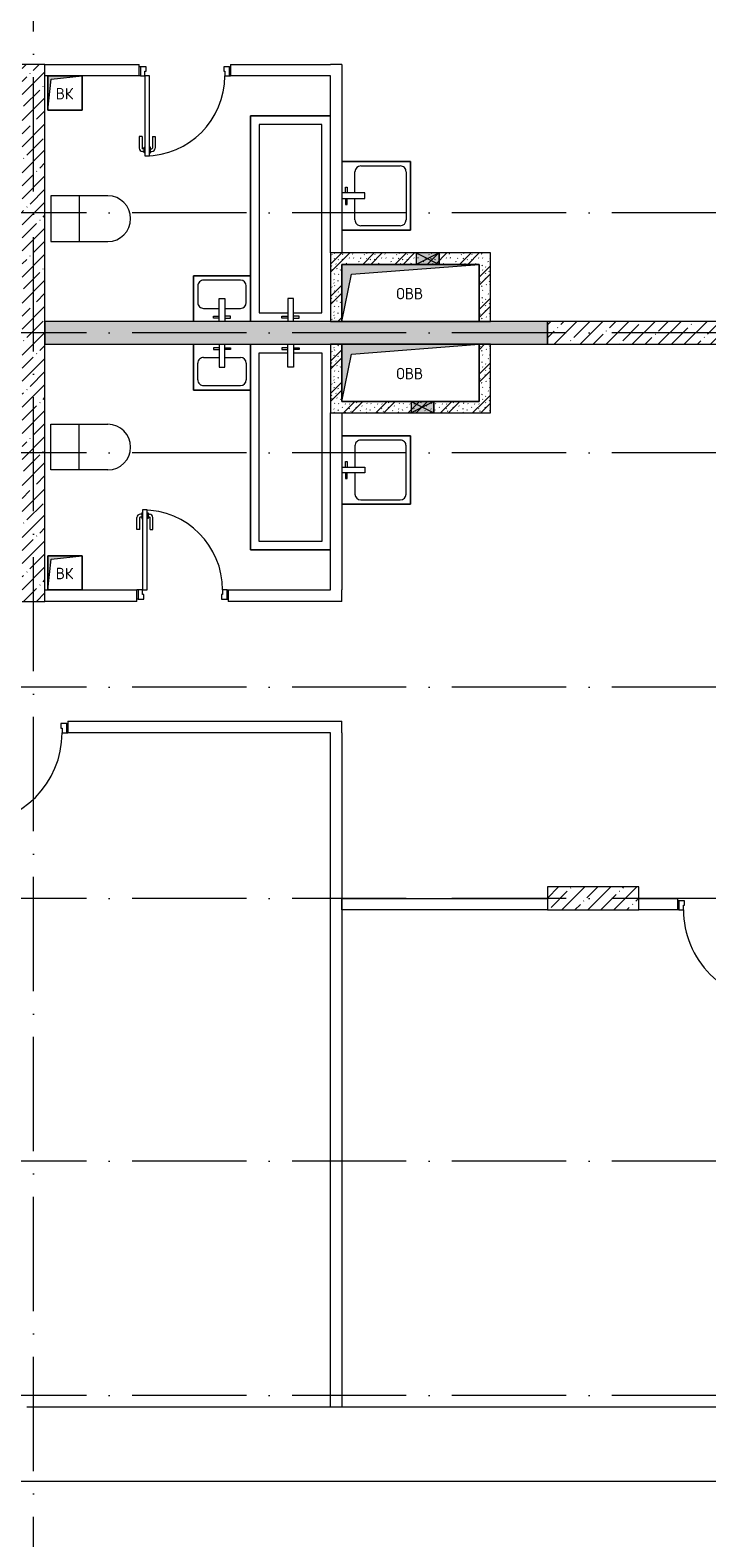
# Model space of a CAD drawing. Header units: millimetres. Extents: x 85617 to 161165, y 53267 to 102987.
# Tile 45 of 47: x 145871 to 151796, y 77284 to 90481. Entities that reach past the tile are written whole.
import ezdxf

# ---------------------------------------------------------------- set-up
doc = ezdxf.new("R2010")
doc.units = ezdxf.units.MM
doc.linetypes.add('4_ Штрихпунктир_ 10 х 2 мм', pattern=[1400, 1000, -200, 0, -200])
for name, color, linetype, lineweight in [('A-____-NOTE-TEXT', 5, 'Continuous', 5), ('A-DETL-GENF-OTLN', 7, 'Continuous', 9), ('A-DOOR-____-MCUT', 7, 'Continuous', 18), ('A-DOOR-____-OTLN', 7, 'Continuous', 9), ('A-DOOR-FRAM-MCUT', 7, 'Continuous', 18), ('A-FLOR-____-OTLN', 7, 'Continuous', 9), ('A-GLAZ-____-MCUT', 7, 'Continuous', 9), ('A-GLAZ-____-OTLN', 7, 'Continuous', 9), ('A-WALL-____-MCUT', 7, 'Continuous', 9), ('A-WALL-____-PATT', 7, 'Continuous', 9), ('I-WALL-____-MCUT', 7, 'Continuous', 9), ('I-WALL-____-OTLN', 7, 'Continuous', 9), ('M-EQPM-____-OTLN', 7, 'Continuous', 9), ('P-SANR-FIXT-OTLN', 7, 'Continuous', 9), ('S-COLS-____-MCUT', 7, 'Continuous', 9), ('S-COLS-____-OTLN', 7, 'Continuous', 9), ('S-GRID-____-OTLN', 7, 'Continuous', 9)]:
    doc.layers.add(name, color=color, linetype=linetype, lineweight=lineweight)
doc.styles.add('GOST Common', font='GOST_Common.ttf', dxfattribs={"height": 100})
pattern_1 = [(45, (0, 0), (-114.04925, 114.04925), []), (45, (114.05, 0), (-114.04925, 114.04925), [201.613, -40.323, 3.353, -36.97])]
pattern_2 = [(135, (150.28, 188.64), (-282.84271, 3e-14), [5, -395]), (135, (174.9, 237.36), (-282.84271, 3e-14), [5, -395]), (135, (211.96, 236.53), (-282.84271, 3e-14), [5, -395]), (135, (114.96, 223.96), (-282.84271, 3e-14), [5, -395]), (135, (77.54, 223.96), (-282.84271, 3e-14), [5, -395]), (135, (57.44, 184.52), (-282.84271, 3e-14), [5, -395]), (135, (66.21, 142.9), (-282.84271, 3e-14), [5, -395]), (135, (107.33, 161), (-282.84271, 3e-14), [5, -395]), (135, (99.08, 130.94), (-282.84271, 3e-14), [5, -395]), (135, (22.6, 136.46), (-282.84271, 3e-14), [5, -395]), (135, (21.16, 168.08), (-282.84271, 3e-14), [5, -395]), (135, (46.13, 96.12), (-282.84271, 3e-14), [5, -395]), (135, (3.54, 74.6), (-282.84271, 3e-14), [5, -395]), (135, (40.3, 47.56), (-282.84271, 3e-14), [5, -395]), (135, (39.77, 18.47), (-282.84271, 3e-14), [5, -395]), (135, (76.94, 37.28), (-282.84271, 3e-14), [5, -395]), (135, (114.18, 62.4), (-282.84271, 3e-14), [5, -395]), (135, (139.87, 90.2), (-282.84271, 3e-14), [5, -395]), (135, (141.44, 15.82), (-282.84271, 3e-14), [5, -395]), (135, (188.69, 26.73), (-282.84271, 3e-14), [5, -395]), (135, (176.14, 51.36), (-282.84271, 3e-14), [5, -395]), (135, (177.03, 0), (-282.84271, 3e-14), [5, -395]), (135, (276.61, 8.22), (-282.84271, 3e-14), [5, -395]), (135, (271.19, 31.72), (-282.84271, 3e-14), [5, -395]), (135, (268.29, 119.65), (-282.84271, 3e-14), [5, -395]), (135, (237.92, 101.95), (-282.84271, 3e-14), [5, -395]), (135, (237.92, 158.27), (-282.84271, 3e-14), [5, -395]), (135, (260.4, 204.35), (-282.84271, 3e-14), [5, -395]), (135, (275.54, 235.4), (-282.84271, 3e-14), [5, -395]), (135, (117.62, 268.96), (-282.84271, 3e-14), [5, -395]), (135, (203.62, 273.83), (-282.84271, 3e-14), [5, -395]), (135, (47.24, 279.3), (-282.84271, 3e-14), [5, -395]), (135, (23.2, 266.16), (-282.84271, 3e-14), [5, -395]), (135, (42.78, 232.52), (-282.84271, 3e-14), [5, -395]), (135, (177.76, 90.57), (-282.84271, 3e-14), [5, -395]), (135, (181.12, 121.8), (-282.84271, 3e-14), [5, -395]), (135, (206.73, 172.06), (-282.84271, 3e-14), [5, -395]), (135, (143.14, 136.62), (-282.84271, 3e-14), [5, -395]), (135, (211.51, 131.86), (-282.84271, 3e-14), [5, -395]), (135, (81.47, 95.1), (-282.84271, 3e-14), [5, -395]), (135, (235.13, 60.46), (-282.84271, 3e-14), [5, -395]), (135, (242.24, 4.89), (-282.84271, 3e-14), [5, -395]), (45, (0, 106.07), (-282.84271, 0), []), (45, (106.07, 0), (-282.84271, 0), []), (45, (176.78, 0), (-282.84271, 0), []), (45, (0, 176.78), (-282.84271, 0), [])]

# ---------------------------------------------------------------- blocks, each defined once
blk = doc.blocks.new('АР_Дверь однопольная - 800х2100h_700__Глухая_Су апарт_тип_эт-4498570-ВКК_25_К3_З_ЭОМ_воронка парапетная_')
at = {"layer": 'A-DOOR-____-MCUT', "color": 254, "lineweight": 13, "true_color": 0xcccccc}
for p, q in [((350, 750), (310, 750)), ((310, 750), (310, 50)), ((350, 50), (350, 750)), ((310, 50), (350, 50))]:
    blk.add_line(p, q, dxfattribs=at)
at = {"layer": 'A-DOOR-____-OTLN', "color": 254, "lineweight": 5, "true_color": 0xcccccc}
for p, q in [((260, 580), (260, 683)), ((285, 580), (285, 683)), ((302, 713), (290, 713)), ((302, 688), (290, 688)), ((302, 725), (302, 675)), ((310, 725), (302, 725)), ((302, 675), (310, 675)), ((350, 725), (358, 725)), ((358, 675), (350, 675)), ((358, 725), (358, 675)), ((358, 713), (370, 713)), ((358, 688), (370, 688)), ((375, 580), (375, 683)), ((400, 580), (400, 683)), ((285, 580), (260, 580)), ((375, 580), (400, 580))]:
    blk.add_line(p, q, dxfattribs=at)
for centre, radius, start, end in [((350, 50), 700, 90, 180), ((290, 683), 30, 90, 180), ((290, 683), 4.99, 90, 180), ((370, 683), 30, 0, 90), ((370, 683), 4.99, 0, 90)]:
    blk.add_arc(centre, radius, start, end, dxfattribs=at)
at = {"layer": 'A-DOOR-FRAM-MCUT', "color": 254, "lineweight": 13, "true_color": 0xcccccc}
for p, q in [((-390, 50), (-400, 50)), ((-350, 50), (-390, 50)), ((-390, 50), (-390, -30)), ((-350, 10), (-350, 50)), ((-340, 10), (-350, 10)), ((-340, -30), (-340, 10)), ((350, 10), (340, 10)), ((340, 10), (340, -30)), ((390, 50), (350, 50)), ((350, 50), (350, 10)), ((390, -30), (390, 50)), ((390, 50), (400, 50)), ((-390, -30), (-400, -30)), ((-390, -30), (-340, -30)), ((340, -30), (390, -30)), ((390, -30), (400, -30))]:
    blk.add_line(p, q, dxfattribs=at)
blk = doc.blocks.new('АР_Дверь однопольная - 800х2100h_700__Глухая_Су апарт_тип_эт-4498601-ВКК_25_К3_З_ЭОМ_воронка парапетная_')
at = {"layer": 'A-DOOR-____-MCUT', "color": 254, "lineweight": 13, "true_color": 0xcccccc}
for p, q in [((-350, 750), (-350, 50)), ((-310, 750), (-350, 750)), ((-310, 50), (-310, 750)), ((-350, 50), (-310, 50))]:
    blk.add_line(p, q, dxfattribs=at)
at = {"layer": 'A-DOOR-____-OTLN', "color": 254, "lineweight": 5, "true_color": 0xcccccc}
for p, q in [((-400, 580), (-400, 683)), ((-375, 580), (-375, 683)), ((-358, 713), (-370, 713)), ((-358, 688), (-370, 688)), ((-358, 725), (-358, 675)), ((-350, 725), (-358, 725)), ((-358, 675), (-350, 675)), ((-310, 725), (-302, 725)), ((-302, 675), (-310, 675)), ((-302, 725), (-302, 675)), ((-302, 713), (-290, 713)), ((-302, 688), (-290, 688)), ((-285, 580), (-285, 683)), ((-260, 580), (-260, 683)), ((-375, 580), (-400, 580)), ((-285, 580), (-260, 580))]:
    blk.add_line(p, q, dxfattribs=at)
for centre, radius, start, end in [((-370, 683), 30, 90, 180), ((-370, 683), 4.99, 90, 180), ((-350, 50), 700, 360, 90), ((-290, 683), 30, 360, 90), ((-290, 683), 4.99, 360, 90)]:
    blk.add_arc(centre, radius, start, end, dxfattribs=at)
at = {"layer": 'A-DOOR-FRAM-MCUT', "color": 254, "lineweight": 13, "true_color": 0xcccccc}
for p, q in [((-390, 50), (-400, 50)), ((-350, 50), (-390, 50)), ((-390, 50), (-390, -30)), ((-350, 10), (-350, 50)), ((-340, 10), (-350, 10)), ((-340, -30), (-340, 10)), ((350, 10), (340, 10)), ((340, 10), (340, -30)), ((390, 50), (350, 50)), ((350, 50), (350, 10)), ((390, -30), (390, 50)), ((390, 50), (400, 50)), ((-390, -30), (-400, -30)), ((-390, -30), (-340, -30)), ((340, -30), (390, -30)), ((390, -30), (400, -30))]:
    blk.add_line(p, q, dxfattribs=at)
blk = doc.blocks.new('АР_Дверь однопольная - 900х2100h_800__Глухая_Межкомнатные апарт_тип_эт-4498768-ВКК_25_К3_З_ЭОМ_воронка парапетная_')
at = {"layer": 'A-DOOR-____-MCUT', "color": 254, "lineweight": 13, "true_color": 0xcccccc}
for p, q in [((-400, 850), (-400, 50)), ((-360, 850), (-400, 850)), ((-360, 50), (-360, 850)), ((-400, 50), (-360, 50))]:
    blk.add_line(p, q, dxfattribs=at)
at = {"layer": 'A-DOOR-____-OTLN', "color": 254, "lineweight": 5, "true_color": 0xcccccc}
for p, q in [((-408, 813), (-420, 813)), ((-408, 825), (-408, 775)), ((-400, 825), (-408, 825)), ((-360, 825), (-352, 825)), ((-352, 825), (-352, 775)), ((-352, 813), (-340, 813)), ((-450, 680), (-450, 783)), ((-425, 680), (-450, 680)), ((-425, 680), (-425, 783)), ((-408, 788), (-420, 788)), ((-408, 775), (-400, 775)), ((-352, 775), (-360, 775)), ((-352, 788), (-340, 788)), ((-335, 680), (-335, 783)), ((-335, 680), (-310, 680)), ((-310, 680), (-310, 783))]:
    blk.add_line(p, q, dxfattribs=at)
for centre, radius, start, end in [((-420, 783), 30, 90, 180), ((-400, 50), 800, 360, 90), ((-340, 783), 30, 360, 90), ((-420, 783), 4.99, 90, 180), ((-340, 783), 4.99, 360, 90)]:
    blk.add_arc(centre, radius, start, end, dxfattribs=at)
at = {"layer": 'A-DOOR-FRAM-MCUT', "color": 254, "lineweight": 13, "true_color": 0xcccccc}
for p, q in [((-440, 50), (-450, 50)), ((-400, 50), (-440, 50)), ((-440, 50), (-440, -30)), ((-400, 10), (-400, 50)), ((-390, 10), (-400, 10)), ((-390, -30), (-390, 10)), ((400, 10), (390, 10)), ((390, 10), (390, -30)), ((440, 50), (400, 50)), ((400, 50), (400, 10)), ((440, -30), (440, 50)), ((440, 50), (450, 50)), ((-440, -30), (-450, -30)), ((-440, -30), (-390, -30)), ((390, -30), (440, -30)), ((440, -30), (450, -30))]:
    blk.add_line(p, q, dxfattribs=at)
blk = doc.blocks.new('АР_Дверь однопольная - 900х2100h_800__Глухая_Межкомнатные апарт_тип_эт-4498858-ВКК_25_К3_З_ЭОМ_воронка парапетная_')
at = {"layer": 'A-DOOR-____-MCUT', "color": 254, "lineweight": 13, "true_color": 0xcccccc}
for p, q in [((400, 850), (360, 850)), ((360, 850), (360, 50)), ((400, 50), (400, 850)), ((360, 50), (400, 50))]:
    blk.add_line(p, q, dxfattribs=at)
at = {"layer": 'A-DOOR-____-OTLN', "color": 254, "lineweight": 5, "true_color": 0xcccccc}
for p, q in [((352, 813), (340, 813)), ((352, 825), (352, 775)), ((360, 825), (352, 825)), ((400, 825), (408, 825)), ((408, 825), (408, 775)), ((408, 813), (420, 813)), ((310, 680), (310, 783)), ((335, 680), (310, 680)), ((335, 680), (335, 783)), ((352, 788), (340, 788)), ((352, 775), (360, 775)), ((408, 775), (400, 775)), ((408, 788), (420, 788)), ((425, 680), (425, 783)), ((425, 680), (450, 680)), ((450, 680), (450, 783))]:
    blk.add_line(p, q, dxfattribs=at)
for centre, radius, start, end in [((400, 50), 800, 90, 180), ((340, 783), 30, 90, 180), ((420, 783), 30, 0, 90), ((340, 783), 4.99, 90, 180), ((420, 783), 4.99, 0, 90)]:
    blk.add_arc(centre, radius, start, end, dxfattribs=at)
at = {"layer": 'A-DOOR-FRAM-MCUT', "color": 254, "lineweight": 13, "true_color": 0xcccccc}
for p, q in [((-440, 50), (-450, 50)), ((-400, 50), (-440, 50)), ((-440, 50), (-440, -30)), ((-400, 10), (-400, 50)), ((-390, 10), (-400, 10)), ((-390, -30), (-390, 10)), ((400, 10), (390, 10)), ((390, 10), (390, -30)), ((440, 50), (400, 50)), ((400, 50), (400, 10)), ((440, -30), (440, 50)), ((440, 50), (450, 50)), ((-440, -30), (-450, -30)), ((-440, -30), (-390, -30)), ((390, -30), (440, -30)), ((440, -30), (450, -30))]:
    blk.add_line(p, q, dxfattribs=at)
blk = doc.blocks.new('A-PLU-toilet-2-2D - L600xW600xH900-V9-ВКК_25_К3_З_ЭОМ_воронка парапетная_')
at = {"layer": 'P-SANR-FIXT-OTLN', "color": 254, "lineweight": 5, "true_color": 0xcccccc}
for p, q in [((250, 0), (-250, 0)), ((-250, 0), (-250, -400)), ((-250, 0), (-250, -400)), ((250, 0), (-250, 0)), ((0, 0), (0, -400)), ((-250, -400), (250, -400)), ((-250, -400), (250, -400))]:
    blk.add_line(p, q, dxfattribs=at)
blk.add_arc((250, -200), 200, 270, 90, dxfattribs=at)
blk.add_arc((250, -200), 200, 270, 90, dxfattribs=at)
blk = doc.blocks.new('A-PLU-toilet-2-2D - L600xW600xH900-V11-ВКК_25_К3_З_ЭОМ_воронка парапетная_')
at = {"layer": 'P-SANR-FIXT-OTLN', "color": 254, "lineweight": 5, "true_color": 0xcccccc}
for p, q in [((-250, 400), (250, 400)), ((-250, 0), (-250, 400)), ((-250, 400), (250, 400)), ((-250, 0), (-250, 400)), ((0, 0), (0, 400)), ((250, 0), (-250, 0)), ((250, 0), (-250, 0))]:
    blk.add_line(p, q, dxfattribs=at)
blk.add_arc((250, 200), 200, 270, 90, dxfattribs=at)
blk.add_arc((250, 200), 200, 270, 90, dxfattribs=at)
blk = doc.blocks.new('A-PLU-Bath-2-2D - 700x1800-V15-ВКК_25_К3_З_ЭОМ_воронка парапетная_')
at = {"layer": 'P-SANR-FIXT-OTLN', "color": 254, "lineweight": 5, "true_color": 0xcccccc}
for p, q in [((-900, 350), (900, 350)), ((900, 350), (-900, 350)), ((825, 275), (-825, 275)), ((-825, 275), (-825, 25)), ((825, -275), (825, 275)), ((900, 350), (900, -350)), ((900, -350), (900, 350)), ((-700, 25), (-900, 25)), ((-870, 75), (-855, 75)), ((-870, 25), (-870, 75)), ((-855, 75), (-855, 25)), ((-700, -25), (-700, 25)), ((-900, -25), (-700, -25)), ((-870, -25), (-870, -75)), ((-870, -75), (-855, -75)), ((-855, -75), (-855, -25)), ((-825, -25), (-825, -275)), ((-825, -275), (825, -275))]:
    blk.add_line(p, q, dxfattribs=at)
blk = doc.blocks.new('A-PLU-Bath-2-2D - 700x1800-V16-ВКК_25_К3_З_ЭОМ_воронка парапетная_')
at = {"layer": 'P-SANR-FIXT-OTLN', "color": 254, "lineweight": 5, "true_color": 0xcccccc}
for p, q in [((-825, 25), (-825, 275)), ((-825, 275), (825, 275)), ((825, 275), (825, -275)), ((900, -350), (900, 350)), ((900, 350), (900, -350)), ((-900, 25), (-700, 25)), ((-870, 75), (-855, 75)), ((-870, 25), (-870, 75)), ((-855, 75), (-855, 25)), ((-700, 25), (-700, -25)), ((-700, -25), (-900, -25)), ((-870, -25), (-870, -75)), ((-870, -75), (-855, -75)), ((-855, -75), (-855, -25)), ((-825, -275), (-825, -25)), ((-900, -350), (900, -350)), ((900, -350), (-900, -350)), ((825, -275), (-825, -275))]:
    blk.add_line(p, q, dxfattribs=at)
blk = doc.blocks.new('A-PLU-Sink-2D - 600 x 600mm-V18-ВКК_25_К3_З_ЭОМ_воронка парапетная_')
at = {"layer": 'P-SANR-FIXT-OTLN', "color": 254, "lineweight": 5, "true_color": 0xcccccc}
for p, q in [((-284, 298), (316, 298)), ((-284, -302), (-284, 298)), ((316, 298), (-284, 298)), ((-284, 298), (-284, -302)), ((316, 298), (316, -302)), ((316, -302), (316, 298)), ((-246, -137), (-246, 209)), ((-195, 260), (227, 260)), ((278, 209), (278, -137)), ((-9, -102), (-9, -302)), ((41, -102), (-9, -102)), ((41, -302), (41, -102)), ((-9, -188), (-195, -188)), ((-59, -272), (-59, -257)), ((-59, -257), (-9, -257)), ((227, -188), (41, -188)), ((91, -257), (41, -257)), ((91, -272), (91, -257)), ((-9, -272), (-59, -272)), ((41, -272), (91, -272))]:
    blk.add_line(p, q, dxfattribs=at)
for centre, start, end in [((-195, 209), 90, 180), ((227, 209), 360, 90), ((-195, -137), 180, 270), ((227, -137), 270, 0)]:
    blk.add_arc(centre, 50.8, start, end, dxfattribs=at)
blk = doc.blocks.new('A-PLU-Sink-2D - 600 x 600mm-997039-ВКК_25_К3_З_ЭОМ_воронка парапетная_')
at = {"layer": 'P-SANR-FIXT-OTLN', "color": 254, "lineweight": 5, "true_color": 0xcccccc}
for p, q in [((-284, 302), (-284, -298)), ((-284, -298), (-284, 302)), ((-59, 272), (-59, 257)), ((-9, 272), (-59, 272)), ((-9, 102), (-9, 302)), ((41, 302), (41, 102)), ((41, 272), (91, 272)), ((91, 272), (91, 257)), ((316, -298), (316, 302)), ((316, 302), (316, -298)), ((-246, 137), (-246, -209)), ((-9, 188), (-195, 188)), ((-59, 257), (-9, 257)), ((91, 257), (41, 257)), ((227, 188), (41, 188)), ((278, -209), (278, 137)), ((41, 102), (-9, 102)), ((-195, -260), (227, -260)), ((-284, -298), (316, -298)), ((316, -298), (-284, -298))]:
    blk.add_line(p, q, dxfattribs=at)
for centre, start, end in [((-195, 137), 90, 180), ((227, 137), 360, 90), ((-195, -209), 180, 270), ((227, -209), 270, 0)]:
    blk.add_arc(centre, 50.8, start, end, dxfattribs=at)
blk = doc.blocks.new('A-PLU-Sink-2D - 400 x 500mm-1008145-ВКК_25_К3_З_ЭОМ_воронка парапетная_')
at = {"layer": 'P-SANR-FIXT-OTLN', "color": 254, "lineweight": 5, "true_color": 0xcccccc}
for p, q in [((-234, 198), (266, 198)), ((-234, -202), (-234, 198)), ((266, 198), (-234, 198)), ((-234, 198), (-234, -202)), ((-145, 160), (177, 160)), ((266, 198), (266, -202)), ((266, -202), (266, 198)), ((-196, -37), (-196, 109)), ((228, 109), (228, -37)), ((-9, -88), (-145, -88)), ((-9, -2), (-9, -202)), ((41, -2), (-9, -2)), ((41, -202), (41, -2)), ((177, -88), (41, -88)), ((-59, -172), (-59, -157)), ((-59, -157), (-9, -157)), ((-9, -172), (-59, -172)), ((91, -157), (41, -157)), ((41, -172), (91, -172)), ((91, -172), (91, -157))]:
    blk.add_line(p, q, dxfattribs=at)
for centre, start, end in [((-145, 109), 90, 180), ((177, 109), 360, 90), ((-145, -37), 180, 270), ((177, -37), 270, 0)]:
    blk.add_arc(centre, 50.8, start, end, dxfattribs=at)
blk = doc.blocks.new('A-PLU-Sink-2D - 400 x 500mm-997041-ВКК_25_К3_З_ЭОМ_воронка парапетная_')
at = {"layer": 'P-SANR-FIXT-OTLN', "color": 254, "lineweight": 5, "true_color": 0xcccccc}
for p, q in [((-234, 202), (-234, -198)), ((-234, -198), (-234, 202)), ((-59, 172), (-59, 157)), ((-9, 172), (-59, 172)), ((-59, 157), (-9, 157)), ((-9, 2), (-9, 202)), ((41, 202), (41, 2)), ((41, 172), (91, 172)), ((91, 157), (41, 157)), ((91, 172), (91, 157)), ((266, -198), (266, 202)), ((266, 202), (266, -198)), ((-196, 37), (-196, -109)), ((-9, 88), (-145, 88)), ((41, 2), (-9, 2)), ((177, 88), (41, 88)), ((228, -109), (228, 37)), ((-234, -198), (266, -198)), ((266, -198), (-234, -198)), ((-145, -160), (177, -160))]:
    blk.add_line(p, q, dxfattribs=at)
for centre, start, end in [((-145, 37), 90, 180), ((177, 37), 360, 90), ((-145, -109), 180, 270), ((177, -109), 270, 0)]:
    blk.add_arc(centre, 50.8, start, end, dxfattribs=at)
blk = doc.blocks.new('АР_Канал вертикальный прямоугольный - ВК-7292117-ВКК_25_К3_З_ЭОМ_воронка парапетная_')
at = {"layer": 'A-DETL-GENF-OTLN', "lineweight": 5, "true_color": 0xf4f4f4}
blk.add_hatch(color=7, dxfattribs=at).paths.add_polyline_path([(-150, -150), (-120, 120), (150, 150), (-150, 150)])
at = {"layer": 'A-DETL-GENF-OTLN', "color": 254, "lineweight": 13, "true_color": 0xcccccc}
for p, q in [((150, 150), (-150, 150)), ((-150, 150), (-150, -150)), ((150, 150), (-150, 150)), ((-150, 150), (-150, -150)), ((-120, 120), (150, 150)), ((-120, 120), (150, 150)), ((150, -150), (150, 150)), ((-150, -150), (-120, 120)), ((-150, -150), (-120, 120)), ((-150, -150), (150, -150))]:
    blk.add_line(p, q, dxfattribs=at)
at = {"layer": 'M-EQPM-____-OTLN', "color": 254, "lineweight": 5, "true_color": 0xcccccc}
for p, q in [((-150, -150), (-150, 150)), ((-150, 150), (150, 150)), ((150, 150), (150, -150)), ((150, -150), (-150, -150))]:
    blk.add_line(p, q, dxfattribs=at)
blk = doc.blocks.new('АР_Канал вертикальный прямоугольный - ВК-6740541-ВКК_25_К3_З_ЭОМ_воронка парапетная_')
at = {"layer": 'A-DETL-GENF-OTLN', "lineweight": 5, "true_color": 0xf4f4f4}
blk.add_hatch(color=7, dxfattribs=at).paths.add_polyline_path([(-150, -150), (-120, 120), (150, 150), (-150, 150)])
at = {"layer": 'A-DETL-GENF-OTLN', "color": 254, "lineweight": 13, "true_color": 0xcccccc}
for p, q in [((150, 150), (-150, 150)), ((-150, 150), (-150, -150)), ((150, 150), (-150, 150)), ((-150, 150), (-150, -150)), ((-120, 120), (150, 150)), ((-120, 120), (150, 150)), ((150, -150), (150, 150)), ((-150, -150), (-120, 120)), ((-150, -150), (-120, 120)), ((-150, -150), (150, -150))]:
    blk.add_line(p, q, dxfattribs=at)
at = {"layer": 'M-EQPM-____-OTLN', "color": 254, "lineweight": 5, "true_color": 0xcccccc}
for p, q in [((-150, -150), (-150, 150)), ((-150, 150), (150, 150)), ((150, 150), (150, -150)), ((150, -150), (-150, -150))]:
    blk.add_line(p, q, dxfattribs=at)
blk = doc.blocks.new('АР_Канал вертикальный прямоугольный - ОВВ-7378003-ВКК_25_К3_З_ЭОМ_воронка парапетная_')
at = {"layer": 'A-DETL-GENF-OTLN', "lineweight": 5, "true_color": 0xf4f4f4}
blk.add_hatch(color=7, dxfattribs=at).paths.add_polyline_path([(-600, -250), (-515, 165), (600, 250), (-600, 250)])
at = {"layer": 'A-DETL-GENF-OTLN', "color": 254, "lineweight": 13, "true_color": 0xcccccc}
for p, q in [((600, 250), (-600, 250)), ((-600, 250), (-600, -250)), ((600, 250), (-600, 250)), ((-600, 250), (-600, -250)), ((-600, -250), (-515, 165)), ((-600, -250), (-515, 165)), ((-515, 165), (600, 250)), ((-515, 165), (600, 250)), ((600, -250), (600, 250)), ((-600, -250), (600, -250))]:
    blk.add_line(p, q, dxfattribs=at)
at = {"layer": 'M-EQPM-____-OTLN', "color": 254, "lineweight": 5, "true_color": 0xcccccc}
for p, q in [((-600, -250), (-600, 250)), ((-600, 250), (600, 250)), ((600, 250), (600, -250)), ((600, -250), (-600, -250))]:
    blk.add_line(p, q, dxfattribs=at)
blk = doc.blocks.new('АР_Отверстие прямоугольное - ОВВ-4525122-ВКК_25_К3_З_ЭОМ_воронка парапетная_')
at = {"layer": 'A-DETL-GENF-OTLN', "lineweight": 5, "true_color": 0xf9f9f9}
blk.add_hatch(color=7, dxfattribs=at).paths.add_polyline_path([(225, -50), (225, 50), (25, 50), (25, -50)])
at = {"layer": 'A-DETL-GENF-OTLN', "color": 254, "lineweight": 5, "true_color": 0xcccccc}
for p, q in [((225, 50), (25, -50)), ((25, 50), (225, -50))]:
    blk.add_line(p, q, dxfattribs=at)
at = {"layer": 'A-DETL-GENF-OTLN', "color": 254, "lineweight": 13, "true_color": 0xcccccc}
for p, q in [((225, 50), (25, 50)), ((25, 50), (25, -50)), ((225, -50), (225, 50))]:
    blk.add_line(p, q, dxfattribs=at)
at = {"layer": 'A-GLAZ-____-MCUT', "color": 254, "lineweight": 5, "true_color": 0xcccccc}
for p, q in [((25, 50), (25, -50)), ((225, 50), (225, -50))]:
    blk.add_line(p, q, dxfattribs=at)
blk = doc.blocks.new('АР_Отверстие прямоугольное - ОВВ-V26-ВКК_25_К3_З_ЭОМ_воронка парапетная_')
at = {"layer": 'A-DETL-GENF-OTLN', "lineweight": 5, "true_color": 0xf9f9f9}
blk.add_hatch(color=7, dxfattribs=at).paths.add_polyline_path([(225, -50), (225, 50), (25, 50), (25, -50)])
at = {"layer": 'A-DETL-GENF-OTLN', "color": 254, "lineweight": 5, "true_color": 0xcccccc}
for p, q in [((225, 50), (25, -50)), ((25, 50), (225, -50))]:
    blk.add_line(p, q, dxfattribs=at)
at = {"layer": 'A-DETL-GENF-OTLN', "color": 254, "lineweight": 13, "true_color": 0xcccccc}
for p, q in [((25, 50), (25, -50)), ((225, -50), (225, 50)), ((25, -50), (225, -50))]:
    blk.add_line(p, q, dxfattribs=at)
at = {"layer": 'A-GLAZ-____-MCUT', "color": 254, "lineweight": 5, "true_color": 0xcccccc}
for p, q in [((25, 50), (25, -50)), ((225, 50), (225, -50))]:
    blk.add_line(p, q, dxfattribs=at)
blk = doc.blocks.new('240311_Наметкина 10_РД_АР_К3_R21_rvt-1-ВКК_25_К3_З_ЭОМ_воронка парапетная_')
at = {"layer": 'A-WALL-____-PATT', "lineweight": 5, "true_color": 0xcccccc}
h = blk.add_hatch(dxfattribs=at)
h.set_pattern_fill('FP_1', color=254, style=0, pattern_type=2)
h.set_pattern_definition(pattern_1)
h.paths.add_polyline_path([(142470, 87650), (142470, 92350), (142270, 92350), (142270, 87650)])
h = blk.add_hatch(dxfattribs=at)
h.set_pattern_fill('FP_4', color=254, style=0, pattern_type=2)
h.set_pattern_definition(pattern_2)
h.paths.add_polyline_path([(144970, 90100), (145070, 90100), (145070, 90700), (144970, 90700), (144970, 90515)])
h = blk.add_hatch(dxfattribs=at)
h.set_pattern_fill('FP_4', color=254, style=0, pattern_type=2)
h.set_pattern_definition(pattern_2)
h.paths.add_polyline_path([(146270, 90600), (146370, 90600), (146370, 90700), (145070, 90700), (145070, 90600), (145920, 90600)])
h = blk.add_hatch(dxfattribs=at)
h.set_pattern_fill('FP_4', color=254, style=0, pattern_type=2)
h.set_pattern_definition(pattern_2)
h.paths.add_polyline_path([(146370, 90100), (146370, 90600), (146270, 90600), (146270, 90100)])
h = blk.add_hatch(dxfattribs=at)
h.set_pattern_fill('FP_4', color=254, style=0, pattern_type=2)
h.set_pattern_definition(pattern_2)
h.paths.add_polyline_path([(142470, 89900), (146870, 89900), (146870, 90100), (142470, 90100)])
h = blk.add_hatch(dxfattribs=at)
h.set_pattern_fill('FP_4', color=254, style=0, pattern_type=2)
h.set_pattern_definition(pattern_2)
h.paths.add_polyline_path([(145070, 89300), (145070, 89900), (144970, 89900), (144970, 89300)])
h = blk.add_hatch(dxfattribs=at)
h.set_pattern_fill('FP_4', color=254, style=0, pattern_type=2)
h.set_pattern_definition(pattern_2)
h.paths.add_polyline_path([(146370, 89400), (146370, 89900), (146270, 89900), (146270, 89400)])
h = blk.add_hatch(dxfattribs=at)
h.set_pattern_fill('FP_4', color=254, style=0, pattern_type=2)
h.set_pattern_definition(pattern_2)
h.paths.add_polyline_path([(146370, 89300), (146370, 89400), (145070, 89400), (145070, 89300), (146270, 89300)])
at = {"layer": 'S-COLS-____-OTLN', "lineweight": 5, "true_color": 0xcccccc}
h = blk.add_hatch(dxfattribs=at)
h.set_pattern_fill('FP_1', color=254, style=0, pattern_type=2)
h.set_pattern_definition(pattern_1)
h.paths.add_polyline_path([(149270, 89900), (149270, 90100), (146870, 90100), (146870, 89900)])
h = blk.add_hatch(dxfattribs=at)
h.set_pattern_fill('FP_1', color=254, style=0, pattern_type=2)
h.set_pattern_definition(pattern_1)
h.paths.add_polyline_path([(147670, 84950), (147670, 85150), (146870, 85150), (146870, 84950)])
at = {"layer": 'A-FLOR-____-OTLN', "color": 254, "lineweight": 5, "true_color": 0xcccccc}
for p, q in [((142310, 80600), (144970, 80600)), ((145070, 80600), (148520, 80600)), ((130320, 79950), (149920, 79950))]:
    blk.add_line(p, q, dxfattribs=at)
at = {"layer": 'A-WALL-____-MCUT', "color": 254, "lineweight": 5, "true_color": 0xcccccc}
for p, q in [((142470, 92350), (142270, 92350)), ((142470, 87650), (142470, 92350)), ((142270, 87650), (142470, 87650))]:
    blk.add_line(p, q, dxfattribs=at)
at = {"layer": 'I-WALL-____-MCUT', "color": 254, "lineweight": 5, "true_color": 0xcccccc}
for p, q in [((144970, 90700), (144970, 90100)), ((145070, 90700), (144970, 90700)), ((145720, 90700), (145070, 90700)), ((145920, 90700), (145720, 90700)), ((146370, 90700), (145920, 90700)), ((146370, 90600), (146370, 90700)), ((146370, 90100), (146370, 90600)), ((145070, 90100), (142470, 90100)), ((142470, 90100), (142470, 89900)), ((144970, 90100), (145070, 90100)), ((146870, 90100), (146270, 90100)), ((146270, 90100), (146370, 90100)), ((146870, 89900), (146870, 90100)), ((142470, 89900), (145070, 89900)), ((145070, 89900), (144970, 89900)), ((144970, 89900), (144970, 89300)), ((146270, 89900), (146870, 89900)), ((146370, 89900), (146270, 89900)), ((146370, 89400), (146370, 89900)), ((146370, 89300), (146370, 89400)), ((144970, 89300), (145070, 89300)), ((145070, 89300), (145675, 89300)), ((145675, 89300), (145875, 89300)), ((145875, 89300), (146370, 89300))]:
    blk.add_line(p, q, dxfattribs=at)
at = {"layer": 'I-WALL-____-OTLN', "color": 254, "lineweight": 5, "true_color": 0xcccccc}
for p, q in [((142470, 92350), (143295, 92350)), ((142495, 92250), (142470, 92250)), ((143295, 92250), (142795, 92250)), ((143295, 92250), (143295, 92350)), ((144095, 92350), (144970, 92350)), ((144095, 92350), (144095, 92250)), ((144970, 92250), (144095, 92250)), ((145070, 92350), (144970, 92350)), ((144970, 90700), (144970, 92250)), ((145070, 92350), (145070, 90700)), ((144970, 87750), (144970, 89300)), ((145070, 89300), (145070, 87750)), ((142470, 87750), (142495, 87750)), ((143275, 87650), (142470, 87650)), ((142795, 87750), (143275, 87750)), ((143275, 87650), (143275, 87750)), ((144075, 87750), (144970, 87750)), ((144075, 87750), (144075, 87650)), ((145070, 87650), (144075, 87650)), ((145070, 87650), (145070, 87750)), ((142670, 86600), (145070, 86600)), ((142670, 86600), (142670, 86500)), ((145070, 86500), (145070, 86600)), ((144970, 86500), (142670, 86500)), ((144970, 80600), (144970, 86500)), ((145070, 86500), (145070, 80600)), ((145070, 85050), (146870, 85050)), ((145070, 84950), (145070, 85050)), ((147670, 85050), (148010, 85050)), ((148010, 84950), (148010, 85050)), ((146870, 84950), (145070, 84950)), ((148010, 84950), (147670, 84950)), ((144970, 80600), (145070, 80600))]:
    blk.add_line(p, q, dxfattribs=at)
at = {"layer": 'S-COLS-____-MCUT', "color": 254, "lineweight": 5, "true_color": 0xcccccc}
for p, q in [((149270, 90100), (146870, 90100)), ((146870, 90100), (146870, 89900)), ((146870, 89900), (149270, 89900)), ((147670, 85150), (146870, 85150)), ((146870, 85150), (146870, 84950)), ((147670, 84950), (147670, 85150)), ((146870, 84950), (147670, 84950))]:
    blk.add_line(p, q, dxfattribs=at)
at = {"layer": 'S-GRID-____-OTLN', "color": 254, "linetype": '4_ Штрихпунктир_ 10 х 2 мм', "lineweight": 5, "true_color": 0xdadada}
for p, q in [((142370, 56236), (142370, 104356)), ((156834, 91050), (82886, 91050)), ((156834, 90000), (82886, 90000)), ((156834, 88950), (82886, 88950)), ((156834, 86900), (82886, 86900)), ((156834, 85050), (82886, 85050)), ((156834, 82750), (82886, 82750)), ((156834, 80700), (82886, 80700))]:
    blk.add_line(p, q, dxfattribs=at)
at = {"layer": 'A-DOOR-____-OTLN', "color": 254, "lineweight": 5, "true_color": 0xcccccc, "rotation": 180}
for name, p in [('АР_Дверь однопольная - 800х2100h_700__Глухая_Су апарт_тип_эт-4498570-ВКК_25_К3_З_ЭОМ_воронка парапетная_', (143695, 92300)), ('АР_Дверь однопольная - 900х2100h_800__Глухая_Межкомнатные апарт_тип_эт-4498858-ВКК_25_К3_З_ЭОМ_воронка парапетная_', (142220, 86550)), ('АР_Дверь однопольная - 900х2100h_800__Глухая_Межкомнатные апарт_тип_эт-4498768-ВКК_25_К3_З_ЭОМ_воронка парапетная_', (148460, 85000))]:
    blk.add_blockref(name, p, dxfattribs=at)
at = {"layer": 'A-DOOR-____-OTLN', "color": 254, "lineweight": 5, "true_color": 0xcccccc}
blk.add_blockref('АР_Дверь однопольная - 800х2100h_700__Глухая_Су апарт_тип_эт-4498601-ВКК_25_К3_З_ЭОМ_воронка парапетная_', (143675, 87700), dxfattribs=at)
at = {"layer": 'A-GLAZ-____-OTLN', "color": 254, "lineweight": 5, "true_color": 0xcccccc}
for name, p in [('АР_Отверстие прямоугольное - ОВВ-4525122-ВКК_25_К3_З_ЭОМ_воронка парапетная_', (145695, 90650)), ('АР_Отверстие прямоугольное - ОВВ-V26-ВКК_25_К3_З_ЭОМ_воронка парапетная_', (145650, 89350))]:
    blk.add_blockref(name, p, dxfattribs=at)
at = {"layer": 'M-EQPM-____-OTLN', "color": 254, "lineweight": 5, "true_color": 0xcccccc}
for name, p in [('АР_Канал вертикальный прямоугольный - ВК-6740541-ВКК_25_К3_З_ЭОМ_воронка парапетная_', (142645, 92100)), ('АР_Канал вертикальный прямоугольный - ОВВ-7378003-ВКК_25_К3_З_ЭОМ_воронка парапетная_', (145670, 90350)), ('АР_Канал вертикальный прямоугольный - ОВВ-7378003-ВКК_25_К3_З_ЭОМ_воронка парапетная_', (145670, 89650)), ('АР_Канал вертикальный прямоугольный - ВК-7292117-ВКК_25_К3_З_ЭОМ_воронка парапетная_', (142645, 87900))]:
    blk.add_blockref(name, p, dxfattribs=at)
at = {"layer": 'P-SANR-FIXT-OTLN', "color": 254, "lineweight": 5, "true_color": 0xcccccc}
for name, p, rotation in [('A-PLU-Bath-2-2D - 700x1800-V15-ВКК_25_К3_З_ЭОМ_воронка парапетная_', (144620, 91000), 89.99999999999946), ('A-PLU-Sink-2D - 600 x 600mm-V18-ВКК_25_К3_З_ЭОМ_воронка парапетная_', (145372, 91216), 270.0000000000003), ('A-PLU-Sink-2D - 400 x 500mm-997041-ВКК_25_К3_З_ЭОМ_воронка парапетная_', (144036, 90302), 180), ('A-PLU-Sink-2D - 400 x 500mm-1008145-ВКК_25_К3_З_ЭОМ_воронка парапетная_', (144036, 89698), 180), ('A-PLU-Bath-2-2D - 700x1800-V16-ВКК_25_К3_З_ЭОМ_воронка парапетная_', (144620, 89000), 269.9999999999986), ('A-PLU-Sink-2D - 600 x 600mm-997039-ВКК_25_К3_З_ЭОМ_воронка парапетная_', (145372, 88784), 89.99999999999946)]:
    blk.add_blockref(name, p, dxfattribs=dict(at, rotation=rotation))
for name, p in [('A-PLU-toilet-2-2D - L600xW600xH900-V9-ВКК_25_К3_З_ЭОМ_воронка парапетная_', (142770, 91200)), ('A-PLU-toilet-2-2D - L600xW600xH900-V11-ВКК_25_К3_З_ЭОМ_воронка парапетная_', (142770, 88800))]:
    blk.add_blockref(name, p, dxfattribs=at)
at = {"layer": 'A-____-NOTE-TEXT', "color": 254, "lineweight": 5, "true_color": 0xcccccc, "char_height": 100, "attachment_point": 1, "style": 'GOST Common'}
for s, insert, width in [('ВК', (142564, 92144), 200.42), ('ОВВ', (145546, 90394), 304.64), ('ОВВ', (145546, 89694), 304.64), ('ВК', (142564, 87944), 200.42)]:
    blk.add_mtext(s, dxfattribs=dict(at, insert=insert, width=width))
blk = doc.blocks.new('Наметкина 10_РД_АР_К3_Отделка_R21_rvt-1-ВКК_25_К3_З_ЭОМ_воронка парапетная_')
at = {"layer": 'S-GRID-____-OTLN', "color": 254, "linetype": '4_ Штрихпунктир_ 10 х 2 мм', "lineweight": 5, "true_color": 0xcccccc}
for p, q in [((142370, 56236), (142370, 104356)), ((156834, 91050), (83962, 91050)), ((156834, 90000), (83962, 90000)), ((156834, 88950), (83962, 88950)), ((156834, 86900), (83962, 86900)), ((156834, 85050), (83962, 85050)), ((156834, 82750), (83962, 82750)), ((156834, 80700), (83962, 80700))]:
    blk.add_line(p, q, dxfattribs=at)

msp = doc.modelspace()

# ---------------------------------------------------------------- block references
at = {"lineweight": 5}
for name in ['240311_Наметкина 10_РД_АР_К3_R21_rvt-1-ВКК_25_К3_З_ЭОМ_воронка парапетная_', 'Наметкина 10_РД_АР_К3_Отделка_R21_rvt-1-ВКК_25_К3_З_ЭОМ_воронка парапетная_']:
    msp.add_blockref(name, (3531, -2169), dxfattribs=at)

doc.saveas('drawing.dxf')
